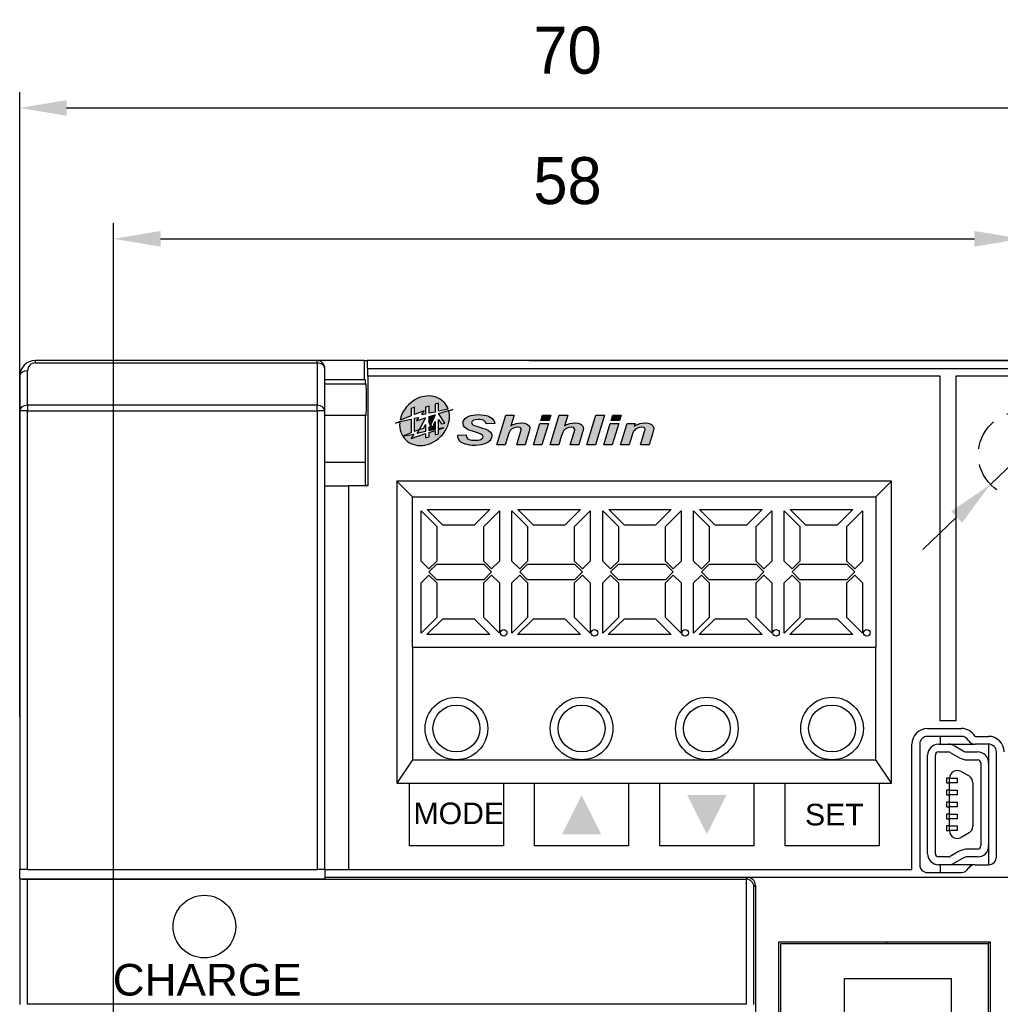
# Model space of a CAD drawing. Extents: x 14074 to 14381, y -3030 to -2703.
# Tile 16 of 18: x 14074 to 14137, y -2768 to -2705. Entities that reach past the tile are written whole.
import ezdxf

# ---------------------------------------------------------------- set-up
doc = ezdxf.new("R2010")
doc.units = 0
doc.linetypes.add('ACISOTGL', pattern=[3, 2, -1])
doc.layers.get('0').update_dxf_attribs({"linetype": 'CONTINUOUS'})
doc.layers.get('DEFPOINTS').update_dxf_attribs({"color": 8, "linetype": 'CONTINUOUS'})
doc.styles.add('DIMEMSIONS', font='isocp.shx', dxfattribs={"bigfont": 'chineset.shx'})
doc.styles.get("Standard").update_dxf_attribs({"font": 'PMingLiU.ttf'})
doc.dimstyles.new('ISO-25', dxfattribs={"dimtxt": 3, "dimasz": 3, "dimexe": 1, "dimexo": 1, "dimgap": 2, "dimtad": 2, "dimtih": 1, "dimtoh": 1, "dimtxsty": 'STANDARD', "dimcen": 0, "dimclrd": 256, "dimclre": 256, "dimclrt": 256, "dimazin": 3, "dimtfac": 1, "dimtmove": 0, "dimatfit": 3})

# ---------------------------------------------------------------- blocks, each defined once
blk = doc.blocks.new('*D5')
for p, q in [((14080.498, -2882.175), (14080.498, -2718.393)), ((14138.498, -2732.175), (14138.498, -2718.393)), ((14083.498, -2719.393), (14135.498, -2719.393))]:
    blk.add_line(p, q)
for points in [[(14083.498, -2718.893), (14083.498, -2719.893), (14080.498, -2719.393)], [(14135.498, -2718.893), (14135.498, -2719.893), (14138.498, -2719.393)]]:
    blk.add_solid(points)
at = {"layer": 'DEFPOINTS', "color": 0}
for p in [(14138.498, -2719.393), (14138.498, -2733.175), (14080.498, -2883.175)]:
    blk.add_point(p, dxfattribs=at)
at = {"insert": (14109.498, -2715.695), "char_height": 3, "attachment_point": 5}
blk.add_mtext('58', dxfattribs=at)
blk = doc.blocks.new('*D6')
for p, q in [((14074.498, -2749.925), (14074.498, -2710.035)), ((14144.498, -2762.384), (14144.498, -2710.035)), ((14077.498, -2711.035), (14141.498, -2711.035))]:
    blk.add_line(p, q)
for points in [[(14077.498, -2710.535), (14077.498, -2711.535), (14074.498, -2711.035)], [(14141.498, -2710.535), (14141.498, -2711.535), (14144.498, -2711.035)]]:
    blk.add_solid(points)
at = {"layer": 'DEFPOINTS', "color": 0}
for p in [(14144.498, -2711.035), (14074.498, -2750.925), (14144.498, -2763.384)]:
    blk.add_point(p, dxfattribs=at)
at = {"insert": (14109.498, -2707.365), "char_height": 3, "attachment_point": 5}
blk.add_mtext('70', dxfattribs=at)
blk = doc.blocks.new('*D7')
for p, q in [((14139.498, -2733.175), (14153.144, -2733.175)), ((14152.144, -2736.175), (14152.144, -2880.175)), ((14081.498, -2883.175), (14153.144, -2883.175))]:
    blk.add_line(p, q)
for points in [[(14151.644, -2736.175), (14152.644, -2736.175), (14152.144, -2733.175)], [(14151.644, -2880.175), (14152.644, -2880.175), (14152.144, -2883.175)]]:
    blk.add_solid(points)
at = {"layer": 'DEFPOINTS', "color": 0}
for p in [(14138.498, -2733.175), (14080.498, -2883.175), (14152.144, -2883.175)]:
    blk.add_point(p, dxfattribs=at)
at = {"insert": (14157.008, -2808.175), "char_height": 3, "attachment_point": 5}
blk.add_mtext('150', dxfattribs=at)
blk = doc.blocks.new('*D8')
for p, q in [((14107.056, -2727.175), (14163.235, -2727.175)), ((14162.235, -2730.175), (14162.235, -2886.175)), ((14107.056, -2889.175), (14163.235, -2889.175))]:
    blk.add_line(p, q)
for points in [[(14161.735, -2730.175), (14162.735, -2730.175), (14162.235, -2727.175)], [(14161.735, -2886.175), (14162.735, -2886.175), (14162.235, -2889.175)]]:
    blk.add_solid(points)
at = {"layer": 'DEFPOINTS', "color": 0}
for p in [(14106.056, -2727.175), (14106.056, -2889.175), (14162.235, -2889.175)]:
    blk.add_point(p, dxfattribs=at)
at = {"insert": (14167.1, -2808.175), "char_height": 3, "attachment_point": 5}
blk.add_mtext('162', dxfattribs=at)
blk = doc.blocks.new('*D9')
for p, q in [((14149.078, -2722.984), (14142.639, -2729.186)), ((14158.154, -2722.984), (14149.078, -2722.984)), ((14136.518, -2735.083), (14140.479, -2731.268)), ((14134.357, -2737.164), (14132.196, -2739.246))]:
    blk.add_line(p, q)
for points in [[(14142.292, -2728.826), (14142.986, -2729.546), (14140.479, -2731.268)], [(14134.01, -2736.804), (14134.704, -2737.525), (14136.518, -2735.083)]]:
    blk.add_solid(points)
at = {"layer": 'DEFPOINTS', "color": 0}
for p in [(14140.479, -2731.268), (14136.518, -2735.083)]:
    blk.add_point(p, dxfattribs=at)
at = {"insert": (14154.616, -2719.286), "char_height": 3, "attachment_point": 5}
blk.add_mtext('∅5.5', dxfattribs=at)

msp = doc.modelspace()

# ---------------------------------------------------------------- hatches: boundary and pattern name
h = msp.add_hatch(color=256)
h.dxf.hatch_style = 1
h.paths.add_polyline_path([(14101.107, -2729.511, 0.103802), (14100.497, -2729.437, 0.091344), (14099.891, -2729.603, 0.16948), (14098.941, -2730.553, 0.064723), (14098.8, -2730.977), (14099.513, -2730.704), (14099.513, -2730.224), (14099.73, -2730.154), (14099.73, -2730.62), (14100.344, -2730.384), (14100.186, -2730.639), (14100.435, -2730.586), (14100.435, -2730.154), (14100.652, -2730.083), (14100.652, -2730.539), (14101.032, -2730.459), (14101.032, -2729.96), (14101.249, -2729.889), (14101.249, -2730.413), (14101.875, -2730.28, 0.232838)])
h = msp.add_hatch(color=256)
h.dxf.hatch_style = 1
h.paths.add_polyline_path([(14101.784, -2731.475, 0.091344), (14101.951, -2730.869, 0.079229), (14101.916, -2730.399), (14102.171, -2730.296), (14101.896, -2730.35), (14101.249, -2730.56), (14101.669, -2731.16), (14101.445, -2731.22), (14101.249, -2730.94), (14101.249, -2731.536), (14101.606, -2731.46), (14101.249, -2731.576), (14101.249, -2731.842), (14101.032, -2731.912), (14101.032, -2731.646), (14100.652, -2731.77), (14100.652, -2732.035), (14100.435, -2732.106), (14100.435, -2731.84), (14099.513, -2732.14), (14099.683, -2731.868), (14098.966, -2731.994, 0.175126), (14099.618, -2732.517, 0.103802), (14100.228, -2732.591, 0.091344), (14100.834, -2732.425, 0.16948)])
h = msp.add_hatch(color=256)
h.dxf.hatch_style = 1
h.paths.add_polyline_path([(14099.513, -2730.904), (14098.787, -2731.059), (14098.498, -2731.175), (14098.778, -2731.121, 0.002766), (14098.777, -2731.14, 0.103802), (14098.851, -2731.75, 0.055155), (14098.966, -2731.994), (14098.972, -2731.993), (14099.513, -2731.786)])
h = msp.add_hatch(color=256)
h.dxf.hatch_style = 1
h.paths.add_polyline_path([(14100.435, -2730.824), (14099.856, -2731.012), (14099.987, -2730.804), (14099.73, -2730.858), (14099.73, -2731.702), (14100.046, -2731.581), (14099.894, -2731.824), (14100.435, -2731.709), (14100.435, -2731.255), (14100.308, -2731.491), (14100.037, -2731.563)], flags=17)
h = msp.add_hatch(color=256)
h.dxf.hatch_style = 1
h.paths.add_polyline_path([(14101.032, -2730.63), (14100.652, -2730.754), (14100.652, -2731.154), (14100.754, -2731.309)], flags=17)
h = msp.add_hatch(color=256)
h.dxf.hatch_style = 1
h.paths.add_polyline_path([(14103.467, -2730.993), (14103.483, -2730.984), (14103.613, -2730.947), (14103.801, -2730.936), (14103.875, -2730.937), (14104.039, -2730.959), (14104.171, -2731.012), (14104.263, -2731.103), (14104.305, -2731.217), (14104.849, -2731.2), (14104.844, -2731.164), (14104.811, -2731.051), (14104.752, -2730.95), (14104.668, -2730.86), (14104.557, -2730.781), (14104.445, -2730.727), (14104.311, -2730.682), (14104.161, -2730.651), (14103.991, -2730.631), (14103.805, -2730.625), (14103.644, -2730.63), (14103.473, -2730.648), (14103.322, -2730.68), (14103.189, -2730.724), (14103.075, -2730.783), (14103.069, -2730.788), (14102.961, -2730.871), (14102.885, -2730.965), (14102.84, -2731.068), (14102.824, -2731.182), (14102.824, -2731.209), (14102.85, -2731.322), (14102.908, -2731.421), (14102.915, -2731.429), (14103.013, -2731.517), (14103.141, -2731.587), (14103.158, -2731.595), (14103.275, -2731.64), (14103.425, -2731.691), (14103.609, -2731.748), (14103.756, -2731.793), (14103.912, -2731.848), (14104, -2731.888), (14104.057, -2731.929), (14104.103, -2732.03), (14104.079, -2732.109), (14103.978, -2732.196), (14103.912, -2732.225), (14103.767, -2732.254), (14103.575, -2732.265), (14103.553, -2732.265), (14103.364, -2732.252), (14103.219, -2732.218), (14103.117, -2732.164), (14103.101, -2732.148), (14103.052, -2732.059), (14103.029, -2731.924), (14102.49, -2731.944), (14102.488, -2731.954), (14102.498, -2732.072), (14102.531, -2732.181), (14102.588, -2732.28), (14102.597, -2732.292), (14102.685, -2732.378), (14102.806, -2732.45), (14102.957, -2732.508), (14103.078, -2732.542), (14103.23, -2732.569), (14103.394, -2732.586), (14103.572, -2732.591), (14103.64, -2732.591), (14103.819, -2732.58), (14103.982, -2732.556), (14104.13, -2732.521), (14104.261, -2732.473), (14104.377, -2732.412), (14104.429, -2732.378), (14104.532, -2732.291), (14104.605, -2732.196), (14104.649, -2732.094), (14104.665, -2731.984), (14104.662, -2731.944), (14104.634, -2731.832), (14104.569, -2731.734), (14104.471, -2731.649), (14104.456, -2731.64), (14104.367, -2731.594), (14104.239, -2731.542), (14104.072, -2731.484), (14103.866, -2731.42), (14103.701, -2731.368), (14103.551, -2731.315), (14103.458, -2731.271), (14103.412, -2731.239), (14103.366, -2731.136), (14103.377, -2731.081)])
h = msp.add_hatch(color=256)
h.dxf.hatch_style = 1
h.paths.add_polyline_path([(14105.884, -2731.335), (14106.091, -2730.657), (14105.552, -2730.657), (14104.975, -2732.559), (14105.515, -2732.559), (14105.679, -2732.013), (14105.726, -2731.868), (14105.769, -2731.758), (14105.804, -2731.69), (14105.836, -2731.648), (14105.929, -2731.557), (14106.05, -2731.48), (14106.157, -2731.437), (14106.309, -2731.415), (14106.336, -2731.416), (14106.486, -2731.459), (14106.541, -2731.567), (14106.536, -2731.604), (14106.501, -2731.738), (14106.251, -2732.559), (14106.791, -2732.559), (14107.036, -2731.753), (14107.047, -2731.712), (14107.077, -2731.587), (14107.088, -2731.497), (14107.082, -2731.437), (14107.037, -2731.331), (14106.946, -2731.245), (14106.875, -2731.205), (14106.734, -2731.164), (14106.563, -2731.149), (14106.545, -2731.149), (14106.379, -2731.161), (14106.225, -2731.192), (14106.168, -2731.209), (14106.03, -2731.263)])
h = msp.add_hatch(color=256)
h.dxf.hatch_style = 1
h.paths.add_polyline_path([(14108.434, -2730.657), (14107.895, -2730.657), (14107.792, -2730.995), (14108.333, -2730.995)])
h = msp.add_hatch(color=256)
h.dxf.hatch_style = 1
h.paths.add_polyline_path([(14109.513, -2730.657), (14108.974, -2730.657), (14108.396, -2732.559), (14108.936, -2732.559), (14109.101, -2732.013), (14109.148, -2731.868), (14109.19, -2731.758), (14109.225, -2731.69), (14109.258, -2731.648), (14109.351, -2731.557), (14109.471, -2731.48), (14109.579, -2731.437), (14109.732, -2731.415), (14109.758, -2731.416), (14109.908, -2731.459), (14109.962, -2731.567), (14109.957, -2731.604), (14109.924, -2731.738), (14109.674, -2732.559), (14110.212, -2732.559), (14110.457, -2731.753), (14110.469, -2731.712), (14110.5, -2731.587), (14110.509, -2731.497), (14110.504, -2731.437), (14110.459, -2731.331), (14110.369, -2731.245), (14110.298, -2731.205), (14110.157, -2731.164), (14109.984, -2731.149), (14109.966, -2731.149), (14109.802, -2731.161), (14109.646, -2731.192), (14109.591, -2731.209), (14109.452, -2731.263), (14109.307, -2731.335)])
h = msp.add_hatch(color=256)
h.dxf.hatch_style = 1
h.paths.add_polyline_path([(14111.853, -2730.657), (14111.314, -2730.657), (14110.737, -2732.559), (14111.276, -2732.559)])
h = msp.add_hatch(color=256)
h.dxf.hatch_style = 1
h.paths.add_polyline_path([(14112.925, -2730.657), (14112.386, -2730.657), (14112.284, -2730.995), (14112.824, -2730.995)])
h = msp.add_hatch(color=256)
h.dxf.hatch_style = 1
h.paths.add_polyline_path([(14101.032, -2731.06), (14100.863, -2731.473), (14100.759, -2731.316), (14100.652, -2731.45), (14100.652, -2731.663), (14101.032, -2731.582)], flags=17)
h = msp.add_hatch(color=256)
h.dxf.hatch_style = 1
h.paths.add_polyline_path([(14108.276, -2731.182), (14107.737, -2731.182), (14107.32, -2732.559), (14107.858, -2732.559)])
h = msp.add_hatch(color=256)
h.dxf.hatch_style = 1
h.paths.add_polyline_path([(14112.767, -2731.182), (14112.228, -2731.182), (14111.811, -2732.559), (14112.35, -2732.559)])
h = msp.add_hatch(color=256)
h.dxf.hatch_style = 1
h.paths.add_polyline_path([(14113.734, -2731.665), (14113.747, -2731.649), (14113.84, -2731.557), (14113.962, -2731.484), (14114.081, -2731.437), (14114.225, -2731.415), (14114.252, -2731.416), (14114.404, -2731.457), (14114.455, -2731.568), (14114.445, -2731.63), (14114.404, -2731.776), (14114.166, -2732.559), (14114.705, -2732.559), (14114.941, -2731.779), (14114.962, -2731.709), (14114.993, -2731.586), (14115.003, -2731.504), (14114.997, -2731.437), (14114.95, -2731.332), (14114.862, -2731.247), (14114.786, -2731.205), (14114.645, -2731.164), (14114.473, -2731.149), (14114.441, -2731.149), (14114.278, -2731.164), (14114.124, -2731.197), (14114.042, -2731.224), (14113.906, -2731.283), (14113.764, -2731.361), (14113.817, -2731.182), (14113.305, -2731.182), (14112.888, -2732.559), (14113.428, -2732.559), (14113.599, -2731.994), (14113.599, -2731.991), (14113.647, -2731.846), (14113.692, -2731.738)])
h = msp.add_hatch(color=256)
h.dxf.hatch_style = 1
h.paths.add_polyline_path([(14111.648, -2757.425), (14110.398, -2754.925), (14109.148, -2757.425)])
h = msp.add_hatch(color=256)
h.dxf.hatch_style = 1
h.paths.add_polyline_path([(14119.648, -2754.925), (14117.148, -2754.925), (14118.398, -2757.425)])

# ---------------------------------------------------------------- linework, layer by layer
for p, q in [((14093.498, -2727.175), (14075.498, -2727.175)), ((14075.498, -2727.322), (14075.498, -2727.175)), ((14075.498, -2727.322), (14093.498, -2727.322)), ((14093.498, -2727.322), (14093.498, -2727.175)), ((14096.498, -2727.175), (14093.498, -2727.175)), ((14093.498, -2727.322), (14093.498, -2730.029)), ((14093.998, -2730.382), (14093.998, -2727.675)), ((14096.498, -2727.175), (14096.708, -2727.175)), ((14096.498, -2727.175), (14096.498, -2728.375)), ((14141.798, -2727.175), (14096.708, -2727.175)), ((14096.721, -2727.675), (14141.798, -2727.675)), ((14096.721, -2727.675), (14096.721, -2728.175)), ((14074.498, -2728.175), (14074.498, -2730.382)), ((14074.998, -2730.029), (14074.998, -2727.822)), ((14093.998, -2728.375), (14096.498, -2728.375)), ((14096.498, -2728.375), (14096.577, -2728.375)), ((14096.577, -2728.375), (14096.577, -2728.675)), ((14096.721, -2728.175), (14096.734, -2728.175)), ((14133.298, -2728.175), (14096.734, -2728.175)), ((14096.734, -2728.175), (14096.734, -2735.175)), ((14133.298, -2750.175), (14133.298, -2728.175)), ((14141.798, -2728.175), (14134.298, -2728.175)), ((14134.298, -2728.175), (14134.298, -2750.175)), ((14096.629, -2728.675), (14093.998, -2728.675)), ((14074.998, -2730.029), (14074.998, -2730.382)), ((14093.498, -2730.029), (14074.998, -2730.029)), ((14093.498, -2730.382), (14093.498, -2730.029)), ((14099.73, -2730.154), (14099.513, -2730.224)), ((14099.513, -2730.224), (14099.513, -2730.704)), ((14099.73, -2730.62), (14099.73, -2730.154)), ((14100.652, -2730.083), (14100.435, -2730.154)), ((14100.435, -2730.154), (14100.435, -2730.586)), ((14100.652, -2730.539), (14100.652, -2730.083)), ((14101.249, -2729.889), (14101.032, -2729.96)), ((14101.032, -2729.96), (14101.032, -2730.459)), ((14101.249, -2730.413), (14101.249, -2729.889)), ((14101.875, -2730.28), (14101.249, -2730.413)), ((14101.896, -2730.35), (14102.171, -2730.296)), ((14102.171, -2730.296), (14101.916, -2730.399)), ((14074.498, -2730.382), (14074.498, -2759.675)), ((14074.998, -2730.382), (14074.498, -2730.382)), ((14074.998, -2730.382), (14093.498, -2730.382)), ((14074.998, -2759.675), (14074.998, -2730.382)), ((14093.998, -2730.382), (14093.498, -2730.382)), ((14093.498, -2730.382), (14093.498, -2759.675)), ((14093.998, -2759.675), (14093.998, -2730.382)), ((14096.629, -2730.675), (14093.998, -2730.675)), ((14096.577, -2730.675), (14096.577, -2735.071)), ((14098.787, -2731.059), (14099.513, -2730.904)), ((14099.513, -2730.704), (14098.8, -2730.977)), ((14099.513, -2730.904), (14099.513, -2731.786)), ((14100.344, -2730.384), (14099.73, -2730.62)), ((14099.73, -2730.858), (14099.987, -2730.804)), ((14099.73, -2731.702), (14099.73, -2730.858)), ((14099.987, -2730.804), (14099.856, -2731.012)), ((14099.856, -2731.012), (14100.435, -2730.824)), ((14100.435, -2730.824), (14100.037, -2731.563)), ((14100.186, -2730.639), (14100.344, -2730.384)), ((14100.435, -2730.586), (14100.186, -2730.639)), ((14101.032, -2730.459), (14100.652, -2730.539)), ((14100.652, -2730.754), (14101.032, -2730.63)), ((14100.652, -2731.154), (14100.652, -2730.754)), ((14101.032, -2730.63), (14100.754, -2731.309)), ((14101.249, -2730.56), (14101.896, -2730.35)), ((14101.669, -2731.16), (14101.249, -2730.56)), ((14102.885, -2730.965), (14102.961, -2730.871)), ((14102.961, -2730.871), (14103.069, -2730.788)), ((14103.069, -2730.788), (14103.075, -2730.783)), ((14103.075, -2730.783), (14103.189, -2730.724)), ((14103.189, -2730.724), (14103.322, -2730.68)), ((14103.322, -2730.68), (14103.473, -2730.648)), ((14103.473, -2730.648), (14103.644, -2730.63)), ((14103.644, -2730.63), (14103.805, -2730.625)), ((14103.805, -2730.625), (14103.991, -2730.631)), ((14103.991, -2730.631), (14104.161, -2730.651)), ((14104.161, -2730.651), (14104.311, -2730.682)), ((14104.311, -2730.682), (14104.445, -2730.727)), ((14104.445, -2730.727), (14104.557, -2730.781)), ((14104.557, -2730.781), (14104.668, -2730.86)), ((14104.668, -2730.86), (14104.752, -2730.95)), ((14104.975, -2732.559), (14105.552, -2730.657)), ((14105.552, -2730.657), (14106.091, -2730.657)), ((14106.091, -2730.657), (14105.884, -2731.335)), ((14107.792, -2730.995), (14107.895, -2730.657)), ((14107.895, -2730.657), (14108.434, -2730.657)), ((14108.434, -2730.657), (14108.333, -2730.995)), ((14108.396, -2732.559), (14108.974, -2730.657)), ((14108.974, -2730.657), (14109.513, -2730.657)), ((14109.513, -2730.657), (14109.307, -2731.335)), ((14110.737, -2732.559), (14111.314, -2730.657)), ((14111.853, -2730.657), (14111.276, -2732.559)), ((14111.314, -2730.657), (14111.853, -2730.657)), ((14112.284, -2730.995), (14112.386, -2730.657)), ((14112.386, -2730.657), (14112.925, -2730.657)), ((14112.925, -2730.657), (14112.824, -2730.995)), ((14098.498, -2731.175), (14098.787, -2731.059)), ((14098.778, -2731.121), (14098.498, -2731.175)), ((14100.037, -2731.563), (14100.308, -2731.491)), ((14100.308, -2731.491), (14100.435, -2731.255)), ((14100.435, -2731.255), (14100.435, -2731.709)), ((14100.754, -2731.309), (14100.652, -2731.154)), ((14100.652, -2731.45), (14100.759, -2731.316)), ((14100.652, -2731.663), (14100.652, -2731.45)), ((14100.759, -2731.316), (14100.863, -2731.473)), ((14100.863, -2731.473), (14101.032, -2731.06)), ((14101.032, -2731.06), (14101.032, -2731.582)), ((14101.249, -2731.536), (14101.249, -2730.94)), ((14101.249, -2730.94), (14101.445, -2731.22)), ((14101.249, -2731.576), (14101.606, -2731.46)), ((14101.606, -2731.46), (14101.249, -2731.536)), ((14101.445, -2731.22), (14101.669, -2731.16)), ((14102.824, -2731.182), (14102.84, -2731.068)), ((14102.824, -2731.209), (14102.824, -2731.182)), ((14102.85, -2731.322), (14102.824, -2731.209)), ((14102.84, -2731.068), (14102.885, -2730.965)), ((14102.908, -2731.421), (14102.85, -2731.322)), ((14102.915, -2731.429), (14102.908, -2731.421)), ((14103.013, -2731.517), (14102.915, -2731.429)), ((14103.141, -2731.587), (14103.013, -2731.517)), ((14103.377, -2731.081), (14103.366, -2731.136)), ((14103.366, -2731.136), (14103.412, -2731.239)), ((14103.467, -2730.993), (14103.377, -2731.081)), ((14103.412, -2731.239), (14103.458, -2731.271)), ((14103.458, -2731.271), (14103.551, -2731.315)), ((14103.483, -2730.984), (14103.467, -2730.993)), ((14103.613, -2730.947), (14103.483, -2730.984)), ((14103.551, -2731.315), (14103.701, -2731.368)), ((14103.801, -2730.936), (14103.613, -2730.947)), ((14103.701, -2731.368), (14103.866, -2731.42)), ((14103.875, -2730.937), (14103.801, -2730.936)), ((14103.866, -2731.42), (14104.072, -2731.484)), ((14104.039, -2730.959), (14103.875, -2730.937)), ((14104.162, -2731.008), (14104.039, -2730.959)), ((14104.072, -2731.484), (14104.239, -2731.542)), ((14104.177, -2731.017), (14104.162, -2731.008)), ((14104.263, -2731.103), (14104.177, -2731.017)), ((14104.239, -2731.542), (14104.367, -2731.594)), ((14104.305, -2731.217), (14104.263, -2731.103)), ((14104.849, -2731.2), (14104.305, -2731.217)), ((14104.752, -2730.95), (14104.811, -2731.051)), ((14104.811, -2731.051), (14104.844, -2731.164)), ((14104.844, -2731.164), (14104.849, -2731.2)), ((14105.929, -2731.557), (14105.836, -2731.648)), ((14105.884, -2731.335), (14106.03, -2731.263)), ((14106.05, -2731.48), (14105.929, -2731.557)), ((14106.03, -2731.263), (14106.168, -2731.209)), ((14106.157, -2731.437), (14106.05, -2731.48)), ((14106.309, -2731.415), (14106.157, -2731.437)), ((14106.168, -2731.209), (14106.225, -2731.192)), ((14106.225, -2731.192), (14106.379, -2731.161)), ((14106.336, -2731.416), (14106.309, -2731.415)), ((14106.479, -2731.456), (14106.336, -2731.416)), ((14106.379, -2731.161), (14106.545, -2731.149)), ((14106.489, -2731.464), (14106.479, -2731.456)), ((14106.541, -2731.567), (14106.489, -2731.464)), ((14106.545, -2731.149), (14106.563, -2731.149)), ((14106.563, -2731.149), (14106.734, -2731.164)), ((14106.734, -2731.164), (14106.875, -2731.205)), ((14106.875, -2731.205), (14106.946, -2731.245)), ((14106.946, -2731.245), (14107.037, -2731.331)), ((14107.037, -2731.331), (14107.082, -2731.437)), ((14107.088, -2731.497), (14107.077, -2731.587)), ((14107.082, -2731.437), (14107.088, -2731.497)), ((14107.32, -2732.559), (14107.737, -2731.182)), ((14107.737, -2731.182), (14108.276, -2731.182)), ((14108.333, -2730.995), (14107.792, -2730.995)), ((14108.276, -2731.182), (14107.858, -2732.559)), ((14109.351, -2731.557), (14109.258, -2731.648)), ((14109.307, -2731.335), (14109.452, -2731.263)), ((14109.471, -2731.48), (14109.351, -2731.557)), ((14109.452, -2731.263), (14109.591, -2731.209)), ((14109.579, -2731.437), (14109.471, -2731.48)), ((14109.732, -2731.415), (14109.579, -2731.437)), ((14109.591, -2731.209), (14109.646, -2731.192)), ((14109.646, -2731.192), (14109.802, -2731.161)), ((14109.758, -2731.416), (14109.732, -2731.415)), ((14109.9, -2731.456), (14109.758, -2731.416)), ((14109.802, -2731.161), (14109.966, -2731.149)), ((14109.911, -2731.464), (14109.9, -2731.456)), ((14109.962, -2731.567), (14109.911, -2731.464)), ((14109.966, -2731.149), (14109.984, -2731.149)), ((14109.984, -2731.149), (14110.157, -2731.164)), ((14110.157, -2731.164), (14110.298, -2731.205)), ((14110.298, -2731.205), (14110.369, -2731.245)), ((14110.369, -2731.245), (14110.459, -2731.331)), ((14110.459, -2731.331), (14110.504, -2731.437)), ((14110.509, -2731.497), (14110.5, -2731.587)), ((14110.504, -2731.437), (14110.509, -2731.497)), ((14111.811, -2732.559), (14112.228, -2731.182)), ((14112.228, -2731.182), (14112.767, -2731.182)), ((14112.824, -2730.995), (14112.284, -2730.995)), ((14112.767, -2731.182), (14112.35, -2732.559)), ((14112.888, -2732.559), (14113.305, -2731.182)), ((14113.305, -2731.182), (14113.817, -2731.182)), ((14113.84, -2731.557), (14113.747, -2731.649)), ((14113.817, -2731.182), (14113.764, -2731.361)), ((14113.764, -2731.361), (14113.906, -2731.283)), ((14113.962, -2731.484), (14113.84, -2731.557)), ((14113.906, -2731.283), (14114.042, -2731.224)), ((14114.081, -2731.437), (14113.962, -2731.484)), ((14114.042, -2731.224), (14114.124, -2731.197)), ((14114.225, -2731.415), (14114.081, -2731.437)), ((14114.124, -2731.197), (14114.278, -2731.164)), ((14114.252, -2731.416), (14114.225, -2731.415)), ((14114.396, -2731.455), (14114.252, -2731.416)), ((14114.278, -2731.164), (14114.441, -2731.149)), ((14114.407, -2731.464), (14114.396, -2731.455)), ((14114.455, -2731.568), (14114.407, -2731.464)), ((14114.441, -2731.149), (14114.473, -2731.149)), ((14114.473, -2731.149), (14114.645, -2731.164)), ((14114.645, -2731.164), (14114.786, -2731.205)), ((14114.786, -2731.205), (14114.862, -2731.247)), ((14114.862, -2731.247), (14114.95, -2731.332)), ((14114.95, -2731.332), (14114.997, -2731.437)), ((14115.003, -2731.504), (14114.993, -2731.586)), ((14114.997, -2731.437), (14115.003, -2731.504)), ((14099.513, -2731.786), (14098.972, -2731.993)), ((14098.972, -2731.993), (14099.683, -2731.868)), ((14099.513, -2732.14), (14100.435, -2731.84)), ((14099.683, -2731.868), (14099.513, -2732.14)), ((14100.046, -2731.581), (14099.73, -2731.702)), ((14099.894, -2731.824), (14100.046, -2731.581)), ((14100.435, -2731.709), (14099.894, -2731.824)), ((14100.435, -2731.84), (14100.435, -2732.106)), ((14100.435, -2732.106), (14100.652, -2732.035)), ((14101.032, -2731.582), (14100.652, -2731.663)), ((14100.652, -2731.77), (14101.032, -2731.646)), ((14100.652, -2732.035), (14100.652, -2731.77)), ((14101.032, -2731.646), (14101.032, -2731.912)), ((14101.032, -2731.912), (14101.249, -2731.842)), ((14101.249, -2731.842), (14101.249, -2731.576)), ((14102.488, -2731.954), (14102.49, -2731.944)), ((14102.498, -2732.072), (14102.488, -2731.954)), ((14102.49, -2731.944), (14103.029, -2731.924)), ((14102.531, -2732.181), (14102.498, -2732.072)), ((14102.588, -2732.28), (14102.531, -2732.181)), ((14103.029, -2731.924), (14103.052, -2732.059)), ((14103.052, -2732.059), (14103.101, -2732.148)), ((14103.101, -2732.148), (14103.117, -2732.164)), ((14103.117, -2732.164), (14103.219, -2732.218)), ((14103.158, -2731.595), (14103.141, -2731.587)), ((14103.275, -2731.64), (14103.158, -2731.595)), ((14103.425, -2731.691), (14103.275, -2731.64)), ((14103.609, -2731.748), (14103.425, -2731.691)), ((14103.756, -2731.793), (14103.609, -2731.748)), ((14103.912, -2731.848), (14103.756, -2731.793)), ((14104, -2731.888), (14103.912, -2731.848)), ((14103.978, -2732.196), (14104.079, -2732.109)), ((14104.057, -2731.929), (14104, -2731.888)), ((14104.103, -2732.03), (14104.057, -2731.929)), ((14104.079, -2732.109), (14104.103, -2732.03)), ((14104.367, -2731.594), (14104.456, -2731.64)), ((14104.456, -2731.64), (14104.471, -2731.649)), ((14104.471, -2731.649), (14104.569, -2731.734)), ((14104.569, -2731.734), (14104.634, -2731.832)), ((14104.649, -2732.094), (14104.605, -2732.196)), ((14104.634, -2731.832), (14104.662, -2731.944)), ((14104.665, -2731.984), (14104.649, -2732.094)), ((14104.662, -2731.944), (14104.665, -2731.984)), ((14105.679, -2732.013), (14105.515, -2732.559)), ((14105.726, -2731.868), (14105.679, -2732.013)), ((14105.769, -2731.758), (14105.726, -2731.868)), ((14105.804, -2731.69), (14105.769, -2731.758)), ((14105.836, -2731.648), (14105.804, -2731.69)), ((14106.251, -2732.559), (14106.501, -2731.738)), ((14106.501, -2731.738), (14106.536, -2731.604)), ((14106.536, -2731.604), (14106.541, -2731.567)), ((14107.036, -2731.753), (14106.791, -2732.559)), ((14107.047, -2731.712), (14107.036, -2731.753)), ((14107.077, -2731.587), (14107.047, -2731.712)), ((14109.101, -2732.013), (14108.936, -2732.559)), ((14109.148, -2731.868), (14109.101, -2732.013)), ((14109.19, -2731.758), (14109.148, -2731.868)), ((14109.225, -2731.69), (14109.19, -2731.758)), ((14109.258, -2731.648), (14109.225, -2731.69)), ((14109.674, -2732.559), (14109.924, -2731.738)), ((14109.924, -2731.738), (14109.957, -2731.604)), ((14109.957, -2731.604), (14109.962, -2731.567)), ((14110.457, -2731.753), (14110.212, -2732.559)), ((14110.469, -2731.712), (14110.457, -2731.753)), ((14110.5, -2731.587), (14110.469, -2731.712)), ((14113.599, -2731.994), (14113.428, -2732.559)), ((14113.647, -2731.846), (14113.599, -2731.991)), ((14113.599, -2731.991), (14113.599, -2731.994)), ((14113.692, -2731.738), (14113.647, -2731.846)), ((14113.734, -2731.665), (14113.692, -2731.738)), ((14113.747, -2731.649), (14113.734, -2731.665)), ((14114.166, -2732.559), (14114.404, -2731.776)), ((14114.404, -2731.776), (14114.445, -2731.63)), ((14114.445, -2731.63), (14114.455, -2731.568)), ((14114.941, -2731.779), (14114.705, -2732.559)), ((14114.962, -2731.709), (14114.941, -2731.779)), ((14114.993, -2731.586), (14114.962, -2731.709)), ((14102.597, -2732.292), (14102.588, -2732.28)), ((14102.685, -2732.378), (14102.597, -2732.292)), ((14102.806, -2732.45), (14102.685, -2732.378)), ((14102.957, -2732.508), (14102.806, -2732.45)), ((14103.078, -2732.542), (14102.957, -2732.508)), ((14103.23, -2732.569), (14103.078, -2732.542)), ((14103.219, -2732.218), (14103.364, -2732.252)), ((14103.394, -2732.586), (14103.23, -2732.569)), ((14103.364, -2732.252), (14103.553, -2732.265)), ((14103.572, -2732.591), (14103.394, -2732.586)), ((14103.553, -2732.265), (14103.575, -2732.265)), ((14103.64, -2732.591), (14103.572, -2732.591)), ((14103.575, -2732.265), (14103.767, -2732.254)), ((14103.819, -2732.58), (14103.64, -2732.591)), ((14103.767, -2732.254), (14103.912, -2732.225)), ((14103.982, -2732.556), (14103.819, -2732.58)), ((14103.912, -2732.225), (14103.978, -2732.196)), ((14104.13, -2732.521), (14103.982, -2732.556)), ((14104.261, -2732.473), (14104.13, -2732.521)), ((14104.377, -2732.412), (14104.261, -2732.473)), ((14104.429, -2732.378), (14104.377, -2732.412)), ((14104.532, -2732.291), (14104.429, -2732.378)), ((14104.605, -2732.196), (14104.532, -2732.291)), ((14105.515, -2732.559), (14104.975, -2732.559)), ((14106.791, -2732.559), (14106.251, -2732.559)), ((14107.858, -2732.559), (14107.32, -2732.559)), ((14108.936, -2732.559), (14108.396, -2732.559)), ((14110.212, -2732.559), (14109.674, -2732.559)), ((14111.276, -2732.559), (14110.737, -2732.559)), ((14112.35, -2732.559), (14111.811, -2732.559)), ((14113.428, -2732.559), (14112.888, -2732.559)), ((14114.705, -2732.559), (14114.166, -2732.559)), ((14096.577, -2733.675), (14093.998, -2733.675)), ((14093.998, -2735.175), (14095.498, -2735.175)), ((14096.734, -2735.175), (14095.498, -2735.175)), ((14095.498, -2735.175), (14095.498, -2759.675)), ((14096.577, -2735.071), (14096.681, -2735.175)), ((14098.598, -2734.875), (14098.598, -2754.175)), ((14130.198, -2734.875), (14098.598, -2734.875)), ((14098.598, -2734.875), (14099.598, -2735.875)), ((14129.198, -2735.875), (14130.198, -2734.875)), ((14130.198, -2754.175), (14130.198, -2734.875)), ((14099.598, -2735.875), (14129.198, -2735.875)), ((14099.598, -2745.475), (14099.598, -2735.875)), ((14129.198, -2735.875), (14129.198, -2745.475)), ((14100.148, -2736.775), (14101.148, -2737.775)), ((14100.148, -2739.975), (14100.148, -2736.775)), ((14101.531, -2737.678), (14100.529, -2736.675)), ((14100.529, -2736.675), (14104.529, -2736.675)), ((14104.529, -2736.675), (14103.526, -2737.678)), ((14104.148, -2737.775), (14105.148, -2736.775)), ((14105.148, -2736.775), (14105.148, -2739.975)), ((14105.948, -2736.775), (14106.948, -2737.775)), ((14105.948, -2739.975), (14105.948, -2736.775)), ((14107.331, -2737.678), (14106.329, -2736.675)), ((14106.329, -2736.675), (14110.329, -2736.675)), ((14110.329, -2736.675), (14109.326, -2737.678)), ((14109.948, -2737.775), (14110.948, -2736.775)), ((14110.948, -2736.775), (14110.948, -2739.975)), ((14111.748, -2736.775), (14112.748, -2737.775)), ((14111.748, -2739.975), (14111.748, -2736.775)), ((14113.131, -2737.678), (14112.129, -2736.675)), ((14112.129, -2736.675), (14116.129, -2736.675)), ((14116.129, -2736.675), (14115.126, -2737.678)), ((14115.748, -2737.775), (14116.748, -2736.775)), ((14116.748, -2736.775), (14116.748, -2739.975)), ((14117.548, -2736.775), (14118.548, -2737.775)), ((14117.548, -2739.975), (14117.548, -2736.775)), ((14118.931, -2737.678), (14117.929, -2736.675)), ((14117.929, -2736.675), (14121.929, -2736.675)), ((14121.929, -2736.675), (14120.926, -2737.678)), ((14121.548, -2737.775), (14122.548, -2736.775)), ((14122.548, -2736.775), (14122.548, -2739.975)), ((14123.348, -2736.775), (14124.348, -2737.775)), ((14123.348, -2739.975), (14123.348, -2736.775)), ((14124.731, -2737.678), (14123.729, -2736.675)), ((14123.729, -2736.675), (14127.729, -2736.675)), ((14127.729, -2736.675), (14126.726, -2737.678)), ((14127.348, -2737.775), (14128.348, -2736.775)), ((14128.348, -2736.775), (14128.348, -2739.975)), ((14101.148, -2737.775), (14101.148, -2739.975)), ((14103.526, -2737.678), (14101.531, -2737.678)), ((14104.148, -2739.975), (14104.148, -2737.775)), ((14106.948, -2737.775), (14106.948, -2739.975)), ((14109.326, -2737.678), (14107.331, -2737.678)), ((14109.948, -2739.975), (14109.948, -2737.775)), ((14112.748, -2737.775), (14112.748, -2739.975)), ((14115.126, -2737.678), (14113.131, -2737.678)), ((14115.748, -2739.975), (14115.748, -2737.775)), ((14118.548, -2737.775), (14118.548, -2739.975)), ((14120.926, -2737.678), (14118.931, -2737.678)), ((14121.548, -2739.975), (14121.548, -2737.775)), ((14124.348, -2737.775), (14124.348, -2739.975)), ((14126.726, -2737.678), (14124.731, -2737.678)), ((14127.348, -2739.975), (14127.348, -2737.775)), ((14100.648, -2740.475), (14100.148, -2739.975)), ((14101.148, -2739.975), (14100.648, -2740.475)), ((14100.648, -2740.675), (14101.148, -2740.175)), ((14101.148, -2740.175), (14104.148, -2740.175)), ((14104.648, -2740.475), (14104.148, -2739.975)), ((14104.148, -2740.175), (14104.648, -2740.675)), ((14105.148, -2739.975), (14104.648, -2740.475)), ((14106.448, -2740.475), (14105.948, -2739.975)), ((14106.948, -2739.975), (14106.448, -2740.475)), ((14106.448, -2740.675), (14106.948, -2740.175)), ((14106.948, -2740.175), (14109.948, -2740.175)), ((14110.448, -2740.475), (14109.948, -2739.975)), ((14109.948, -2740.175), (14110.448, -2740.675)), ((14110.948, -2739.975), (14110.448, -2740.475)), ((14112.248, -2740.475), (14111.748, -2739.975)), ((14112.748, -2739.975), (14112.248, -2740.475)), ((14112.248, -2740.675), (14112.748, -2740.175)), ((14112.748, -2740.175), (14115.748, -2740.175)), ((14116.248, -2740.475), (14115.748, -2739.975)), ((14115.748, -2740.175), (14116.248, -2740.675)), ((14116.748, -2739.975), (14116.248, -2740.475)), ((14118.048, -2740.475), (14117.548, -2739.975)), ((14118.548, -2739.975), (14118.048, -2740.475)), ((14118.048, -2740.675), (14118.548, -2740.175)), ((14118.548, -2740.175), (14121.548, -2740.175)), ((14122.048, -2740.475), (14121.548, -2739.975)), ((14121.548, -2740.175), (14122.048, -2740.675)), ((14122.548, -2739.975), (14122.048, -2740.475)), ((14123.848, -2740.475), (14123.348, -2739.975)), ((14124.348, -2739.975), (14123.848, -2740.475)), ((14123.848, -2740.675), (14124.348, -2740.175)), ((14124.348, -2740.175), (14127.348, -2740.175)), ((14127.848, -2740.475), (14127.348, -2739.975)), ((14127.348, -2740.175), (14127.848, -2740.675)), ((14128.348, -2739.975), (14127.848, -2740.475)), ((14100.148, -2741.375), (14100.648, -2740.875)), ((14101.148, -2741.175), (14100.648, -2740.675)), ((14100.648, -2740.875), (14101.148, -2741.375)), ((14104.648, -2740.675), (14104.148, -2741.175)), ((14104.148, -2741.375), (14104.648, -2740.875)), ((14104.648, -2740.875), (14105.148, -2741.375)), ((14105.948, -2741.375), (14106.448, -2740.875)), ((14106.948, -2741.175), (14106.448, -2740.675)), ((14106.448, -2740.875), (14106.948, -2741.375)), ((14110.448, -2740.675), (14109.948, -2741.175)), ((14109.948, -2741.375), (14110.448, -2740.875)), ((14110.448, -2740.875), (14110.948, -2741.375)), ((14111.748, -2741.375), (14112.248, -2740.875)), ((14112.748, -2741.175), (14112.248, -2740.675)), ((14112.248, -2740.875), (14112.748, -2741.375)), ((14116.248, -2740.675), (14115.748, -2741.175)), ((14115.748, -2741.375), (14116.248, -2740.875)), ((14116.248, -2740.875), (14116.748, -2741.375)), ((14117.548, -2741.375), (14118.048, -2740.875)), ((14118.548, -2741.175), (14118.048, -2740.675)), ((14118.048, -2740.875), (14118.548, -2741.375)), ((14122.048, -2740.675), (14121.548, -2741.175)), ((14121.548, -2741.375), (14122.048, -2740.875)), ((14122.048, -2740.875), (14122.548, -2741.375)), ((14123.348, -2741.375), (14123.848, -2740.875)), ((14124.348, -2741.175), (14123.848, -2740.675)), ((14123.848, -2740.875), (14124.348, -2741.375)), ((14127.848, -2740.675), (14127.348, -2741.175)), ((14127.348, -2741.375), (14127.848, -2740.875)), ((14127.848, -2740.875), (14128.348, -2741.375)), ((14100.148, -2744.575), (14100.148, -2741.375)), ((14104.148, -2741.175), (14101.148, -2741.175)), ((14101.148, -2741.375), (14101.148, -2743.575)), ((14104.148, -2743.575), (14104.148, -2741.375)), ((14105.148, -2741.375), (14105.148, -2744.575)), ((14105.948, -2744.575), (14105.948, -2741.375)), ((14109.948, -2741.175), (14106.948, -2741.175)), ((14106.948, -2741.375), (14106.948, -2743.575)), ((14109.948, -2743.575), (14109.948, -2741.375)), ((14110.948, -2741.375), (14110.948, -2744.575)), ((14111.748, -2744.575), (14111.748, -2741.375)), ((14115.748, -2741.175), (14112.748, -2741.175)), ((14112.748, -2741.375), (14112.748, -2743.575)), ((14115.748, -2743.575), (14115.748, -2741.375)), ((14116.748, -2741.375), (14116.748, -2744.575)), ((14117.548, -2744.575), (14117.548, -2741.375)), ((14121.548, -2741.175), (14118.548, -2741.175)), ((14118.548, -2741.375), (14118.548, -2743.575)), ((14121.548, -2743.575), (14121.548, -2741.375)), ((14122.548, -2741.375), (14122.548, -2744.575)), ((14123.348, -2744.575), (14123.348, -2741.375)), ((14127.348, -2741.175), (14124.348, -2741.175)), ((14124.348, -2741.375), (14124.348, -2743.575)), ((14127.348, -2743.575), (14127.348, -2741.375)), ((14128.348, -2741.375), (14128.348, -2744.575)), ((14101.148, -2743.575), (14100.148, -2744.575)), ((14100.504, -2744.675), (14101.531, -2743.673)), ((14101.531, -2743.673), (14103.526, -2743.673)), ((14103.526, -2743.673), (14104.529, -2744.675)), ((14105.148, -2744.575), (14104.148, -2743.575)), ((14106.948, -2743.575), (14105.948, -2744.575)), ((14106.304, -2744.675), (14107.331, -2743.673)), ((14107.331, -2743.673), (14109.326, -2743.673)), ((14109.326, -2743.673), (14110.329, -2744.675)), ((14110.948, -2744.575), (14109.948, -2743.575)), ((14112.748, -2743.575), (14111.748, -2744.575)), ((14112.104, -2744.675), (14113.131, -2743.673)), ((14113.131, -2743.673), (14115.126, -2743.673)), ((14115.126, -2743.673), (14116.129, -2744.675)), ((14116.748, -2744.575), (14115.748, -2743.575)), ((14118.548, -2743.575), (14117.548, -2744.575)), ((14117.904, -2744.675), (14118.931, -2743.673)), ((14118.931, -2743.673), (14120.926, -2743.673)), ((14120.926, -2743.673), (14121.929, -2744.675)), ((14122.548, -2744.575), (14121.548, -2743.575)), ((14124.348, -2743.575), (14123.348, -2744.575)), ((14123.704, -2744.675), (14124.731, -2743.673)), ((14124.731, -2743.673), (14126.726, -2743.673)), ((14126.726, -2743.673), (14127.729, -2744.675)), ((14128.348, -2744.575), (14127.348, -2743.575)), ((14104.529, -2744.675), (14100.504, -2744.675)), ((14110.329, -2744.675), (14106.304, -2744.675)), ((14116.129, -2744.675), (14112.104, -2744.675)), ((14121.929, -2744.675), (14117.904, -2744.675)), ((14127.729, -2744.675), (14123.704, -2744.675)), ((14099.598, -2745.475), (14099.598, -2752.675)), ((14099.598, -2745.475), (14129.198, -2745.475)), ((14129.198, -2752.675), (14129.198, -2745.475)), ((14134.298, -2750.175), (14133.298, -2750.175)), ((14132.498, -2750.675), (14134.666, -2750.675)), ((14131.498, -2759.675), (14131.498, -2751.675)), ((14131.998, -2751.675), (14131.998, -2759.375)), ((14134.666, -2751.175), (14132.498, -2751.175)), ((14133.198, -2751.675), (14133.845, -2751.675)), ((14133.298, -2751.175), (14133.298, -2751.675)), ((14133.845, -2751.675), (14135.532, -2751.675)), ((14135.532, -2751.175), (14136.398, -2751.175)), ((14136.398, -2751.675), (14135.532, -2751.675)), ((14136.398, -2751.675), (14136.398, -2752.875)), ((14133.198, -2752.175), (14133.845, -2752.175)), ((14133.945, -2752.202), (14134.532, -2752.541)), ((14134.195, -2751.769), (14134.782, -2752.108)), ((14135.032, -2752.175), (14135.698, -2752.175)), ((14136.898, -2758.875), (14136.898, -2752.175)), ((14099.598, -2752.675), (14098.598, -2754.175)), ((14099.598, -2752.675), (14102.398, -2752.675)), ((14102.398, -2752.675), (14110.398, -2752.675)), ((14110.398, -2752.675), (14118.398, -2752.675)), ((14118.398, -2752.675), (14126.398, -2752.675)), ((14126.398, -2752.675), (14129.198, -2752.675)), ((14130.198, -2754.175), (14129.198, -2752.675)), ((14132.498, -2758.675), (14132.498, -2752.375)), ((14132.998, -2758.675), (14132.998, -2752.375)), ((14135.032, -2752.675), (14135.698, -2752.675)), ((14135.898, -2752.875), (14135.898, -2758.175)), ((14136.398, -2752.875), (14136.398, -2758.175)), ((14134.648, -2753.42), (14135.148, -2753.708)), ((14098.598, -2754.175), (14130.198, -2754.175)), ((14099.398, -2758.175), (14099.398, -2754.175)), ((14099.398, -2754.175), (14105.398, -2754.175)), ((14105.398, -2754.175), (14105.398, -2758.175)), ((14107.398, -2758.175), (14107.398, -2754.175)), ((14107.398, -2754.175), (14113.398, -2754.175)), ((14113.398, -2754.175), (14113.398, -2758.175)), ((14115.398, -2758.175), (14115.398, -2754.175)), ((14115.398, -2754.175), (14121.398, -2754.175)), ((14121.398, -2754.175), (14121.398, -2758.175)), ((14123.398, -2758.175), (14123.398, -2754.175)), ((14123.398, -2754.175), (14129.398, -2754.175)), ((14129.398, -2754.175), (14129.398, -2758.175)), ((14133.898, -2753.853), (14133.709, -2753.853)), ((14133.709, -2753.853), (14133.709, -2754.153)), ((14133.709, -2754.153), (14133.898, -2754.153)), ((14133.898, -2754.153), (14133.898, -2753.853)), ((14133.898, -2753.853), (14134.398, -2753.853)), ((14134.398, -2754.153), (14133.898, -2754.153)), ((14133.898, -2754.614), (14133.898, -2754.153)), ((14134.398, -2753.853), (14134.398, -2754.153)), ((14135.398, -2754.141), (14135.398, -2756.909)), ((14132.498, -2754.35), (14132.473, -2754.35)), ((14132.473, -2754.35), (14132.473, -2754.358)), ((14132.473, -2754.358), (14132.498, -2754.358)), ((14133.023, -2754.35), (14132.998, -2754.35)), ((14132.998, -2754.358), (14133.023, -2754.358)), ((14133.023, -2754.358), (14133.023, -2754.35)), ((14133.898, -2754.614), (14133.709, -2754.614)), ((14133.709, -2754.614), (14133.709, -2754.914)), ((14133.898, -2754.914), (14133.898, -2754.614)), ((14133.898, -2754.614), (14134.398, -2754.614)), ((14134.398, -2754.614), (14134.398, -2754.914)), ((14133.709, -2754.914), (14133.898, -2754.914)), ((14133.898, -2755.376), (14133.709, -2755.376)), ((14133.709, -2755.376), (14133.709, -2755.676)), ((14134.398, -2754.914), (14133.898, -2754.914)), ((14133.898, -2755.376), (14133.898, -2754.914)), ((14133.898, -2755.676), (14133.898, -2755.376)), ((14133.898, -2755.376), (14134.398, -2755.376)), ((14134.398, -2755.376), (14134.398, -2755.676)), ((14133.709, -2755.676), (14133.898, -2755.676)), ((14134.398, -2755.676), (14133.898, -2755.676)), ((14133.898, -2756.137), (14133.898, -2755.676)), ((14132.498, -2756.592), (14132.473, -2756.592)), ((14132.473, -2756.592), (14132.473, -2756.601)), ((14132.473, -2756.601), (14132.498, -2756.601)), ((14133.023, -2756.592), (14132.998, -2756.592)), ((14132.998, -2756.601), (14133.023, -2756.601)), ((14133.023, -2756.601), (14133.023, -2756.592)), ((14133.898, -2756.137), (14133.709, -2756.137)), ((14133.709, -2756.137), (14133.709, -2756.437)), ((14133.709, -2756.437), (14133.898, -2756.437)), ((14133.898, -2756.437), (14133.898, -2756.137)), ((14133.898, -2756.137), (14134.398, -2756.137)), ((14134.398, -2756.437), (14133.898, -2756.437)), ((14133.898, -2756.898), (14133.898, -2756.437)), ((14134.398, -2756.137), (14134.398, -2756.437)), ((14133.898, -2756.898), (14133.709, -2756.898)), ((14133.709, -2756.898), (14133.709, -2757.198)), ((14133.709, -2757.198), (14133.898, -2757.198)), ((14133.898, -2757.198), (14133.898, -2756.898)), ((14133.898, -2756.898), (14134.398, -2756.898)), ((14134.398, -2757.198), (14133.898, -2757.198)), ((14134.398, -2756.898), (14134.398, -2757.198)), ((14135.148, -2757.342), (14134.648, -2757.631)), ((14105.398, -2758.175), (14099.398, -2758.175)), ((14113.398, -2758.175), (14107.398, -2758.175)), ((14121.398, -2758.175), (14115.398, -2758.175)), ((14129.398, -2758.175), (14123.398, -2758.175)), ((14134.486, -2758.536), (14133.945, -2758.849)), ((14135.698, -2758.375), (14135.086, -2758.375)), ((14136.398, -2758.175), (14136.398, -2759.375)), ((14133.845, -2758.875), (14133.198, -2758.875)), ((14134.736, -2758.969), (14134.195, -2759.282)), ((14135.698, -2758.875), (14135.086, -2758.875)), ((14074.998, -2759.675), (14074.498, -2759.675)), ((14074.498, -2760.28), (14074.498, -2759.675)), ((14074.998, -2759.675), (14093.498, -2759.675)), ((14093.998, -2759.675), (14093.498, -2759.675)), ((14093.998, -2759.675), (14093.998, -2760.28)), ((14093.998, -2759.675), (14095.498, -2759.675)), ((14095.498, -2759.675), (14131.498, -2759.675)), ((14133.845, -2759.375), (14133.198, -2759.375)), ((14133.298, -2759.375), (14133.298, -2759.875)), ((14135.532, -2759.375), (14133.845, -2759.375)), ((14135.532, -2759.375), (14136.398, -2759.375)), ((14074.498, -2760.28), (14074.498, -2768.301)), ((14074.498, -2760.28), (14093.998, -2760.28)), ((14074.998, -2768.292), (14074.998, -2760.293)), ((14074.998, -2760.293), (14120.894, -2760.293)), ((14093.998, -2760.175), (14144.498, -2760.175)), ((14120.998, -2760.188), (14120.894, -2760.293)), ((14120.906, -2760.293), (14120.906, -2768.292)), ((14143.998, -2760.188), (14120.998, -2760.188)), ((14132.498, -2759.875), (14134.666, -2759.875)), ((14121.406, -2760.78), (14121.498, -2760.688)), ((14121.406, -2768.301), (14121.406, -2760.78)), ((14121.498, -2760.688), (14121.498, -2870.276)), ((14122.998, -2764.3), (14136.498, -2764.3)), ((14122.998, -2796.8), (14122.998, -2764.3)), ((14123.098, -2764.425), (14123.098, -2796.675)), ((14136.398, -2764.425), (14123.098, -2764.425)), ((14129.898, -2764.3), (14129.898, -2764.425)), ((14136.398, -2764.3), (14136.398, -2764.425)), ((14136.398, -2796.675), (14136.398, -2764.425)), ((14136.498, -2764.3), (14136.498, -2796.8)), ((14127.198, -2766.65), (14133.998, -2766.65)), ((14127.198, -2770.381), (14127.198, -2766.65)), ((14133.998, -2766.65), (14133.998, -2778.7)), ((14120.906, -2768.292), (14074.998, -2768.292))]:
    msp.add_line(p, q)
at = {"linetype": 'ACISOTGL'}
msp.add_circle((14138.498, -2733.175), 2.75, dxfattribs=at)
for centre, radius in [((14105.42, -2744.558), 0.208), ((14111.22, -2744.558), 0.208), ((14117.02, -2744.558), 0.208), ((14122.82, -2744.558), 0.208), ((14128.62, -2744.558), 0.208), ((14102.398, -2750.675), 2), ((14110.398, -2750.675), 2), ((14118.398, -2750.675), 2), ((14126.398, -2750.675), 2), ((14102.398, -2750.675), 1.5), ((14110.398, -2750.675), 1.5), ((14118.398, -2750.675), 1.5), ((14126.398, -2750.675), 1.5), ((14086.298, -2763.325), 2)]:
    msp.add_circle(centre, radius)
for centre, radius, start, end in [((14075.498, -2728.175), 1, 90, 180), ((14075.498, -2727.822), 0.5, 90, 180), ((14093.498, -2727.675), 0.5, 0, 90), ((14100.777, -2731.439), 2.039, 115.76188, 154.23812), ((14100.645, -2731.165), 1.735, 94.8852, 115.76188), ((14100.625, -2730.926), 1.495, 71.18042, 94.8852), ((14100.71, -2730.675), 1.23, 18.81958, 71.18042), ((14100.459, -2730.76), 1.495, 18.76408, 18.81958), ((14100.503, -2731.307), 1.735, 154.23812, 169.05084), ((14100.222, -2730.721), 1.735, 334.23812, 355.1148), ((14100.461, -2730.741), 1.495, 355.1148, 13.23484), ((14100.266, -2731.267), 1.495, 175.1148, 198.81958), ((14100.505, -2731.288), 1.735, 174.48089, 175.1148), ((14099.948, -2730.589), 2.039, 295.76188, 334.23812), ((14100.015, -2731.353), 1.23, 198.81958, 251.18042), ((14100.101, -2731.102), 1.495, 251.18042, 274.8852), ((14100.08, -2730.863), 1.735, 274.8852, 295.76188), ((14132.498, -2751.675), 1, 90, 180), ((14134.666, -2751.675), 1, 30, 90), ((14132.498, -2751.675), 0.5, 90, 180), ((14133.198, -2752.375), 0.7, 90, 180), ((14133.845, -2752.375), 0.7, 60, 90), ((14134.666, -2751.675), 0.5, 30, 90), ((14135.532, -2751.175), 0.5, 210, 270), ((14136.398, -2752.175), 1, 0, 90), ((14136.398, -2752.175), 0.5, 0, 90), ((14133.198, -2752.375), 0.2, 90, 180), ((14133.845, -2752.375), 0.2, 60, 90), ((14135.032, -2751.675), 0.5, 240, 270), ((14135.698, -2752.875), 0.7, 0, 90), ((14135.032, -2751.675), 1, 240, 270), ((14135.698, -2752.875), 0.2, 0, 90), ((14134.398, -2753.853), 0.5, 60, 180.01716), ((14134.898, -2754.141), 0.5, 0, 60), ((14134.398, -2757.198), 0.5, 180, 300), ((14134.898, -2756.909), 0.5, 300, 0), ((14135.086, -2759.575), 1.2, 90, 120), ((14135.698, -2758.175), 0.2, 270, 0), ((14135.698, -2758.175), 0.7, 270, 0), ((14133.198, -2758.675), 0.7, 180, 270), ((14133.198, -2758.675), 0.2, 180, 270), ((14133.845, -2758.675), 0.2, 270, 300), ((14135.086, -2759.575), 0.7, 90, 120), ((14136.398, -2758.875), 0.5, 270, 0), ((14132.498, -2759.375), 0.5, 180, 270), ((14133.845, -2758.675), 0.7, 270, 300), ((14134.666, -2759.375), 0.5, 270, 330), ((14135.532, -2759.875), 0.5, 90, 150)]:
    msp.add_arc(centre, radius, start, end)
for centre, major_axis, ratio, start_param, end_param in [((14093.498, -2727.675), (0.5, 0), 0.707107, 0, 1.570796), ((14096.708, -2727.675), (0, -0.5), 0.026186, 1.570796, 3.141593), ((14074.998, -2728.175), (-0.5, 0), 0.707107, 4.712389, 6.283185), ((14096.629, -2729.675), (0, 1), 0.026186, 3.141593, 6.283185), ((14074.998, -2730.382), (-0.5, 0), 0.707107, 4.712389, 6.283185), ((14093.498, -2730.382), (0.5, 0), 0.707107, 0, 1.570796), ((14074.998, -2760.28), (-0.5, 0), 0.026186, 0, 1.570796), ((14120.893, -2760.793), (0.354, 0.354), 0.999315, 0.759561, 0.785056), ((14120.906, -2760.78), (-0.464, 0.192), 0.963653, 3.547553, 5.092169), ((14120.998, -2760.689), (0.354, 0.354), 0.999315, 5.49813, 7.068241)]:
    msp.add_ellipse(centre, major_axis=major_axis, ratio=ratio, start_param=start_param, end_param=end_param)

# ---------------------------------------------------------------- texts
at = {"attachment_point": 1, "style": 'DIMEMSIONS'}
for s, insert, char_height in [('{\\fArial|b0|i0|c0|p34;MODE}', (14099.659, -2755.404), 1.38), ('{\\fArial|b0|i0|c0|p34;SET}', (14124.671, -2755.485), 1.38), ('{\\fArial|b0|i0|c0|p34;CHARGE}', (14080.441, -2765.713), 2.02)]:
    msp.add_mtext_dynamic_manual_height_columns(s, width=2.98597, gutter_width=199.491, heights=[0], dxfattribs=dict(at, insert=insert, char_height=char_height))

# ---------------------------------------------------------------- dimensions: what is measured, and where the dimension line sits
for base, p1, p2, picture, middle in [((14144.498, -2711.035), (14074.498, -2750.925), (14144.498, -2763.384), '*D6', (14109.498, -2711.035)), ((14138.498, -2719.393), (14080.498, -2883.175), (14138.498, -2733.175), '*D5', (14109.498, -2719.393))]:
    dim = msp.add_linear_dim(base=base, p1=p1, p2=p2, dimstyle='ISO-25')
    dim.commit()
    dim.dimension.update_dxf_attribs({"geometry": picture, "text_midpoint": middle, "dimtype": 160})
dim = msp.add_diameter_dim_2p(p1=(14136.518, -2735.083), p2=(14140.479, -2731.268), dimstyle='ISO-25')
dim.commit()
dim.dimension.update_dxf_attribs({"geometry": '*D9', "text_midpoint": (14154.616, -2722.984), "dimtype": 163})
for base, p1, p2, picture, middle in [((14162.235, -2889.175), (14106.056, -2727.175), (14106.056, -2889.175), '*D8', (14167.1, -2808.175)), ((14152.144, -2883.175), (14138.498, -2733.175), (14080.498, -2883.175), '*D7', (14157.008, -2808.175))]:
    dim = msp.add_linear_dim(base=base, p1=p1, p2=p2, angle=90, dimstyle='ISO-25')
    dim.commit()
    dim.dimension.update_dxf_attribs({"geometry": picture, "text_midpoint": middle})

doc.saveas('drawing.dxf')
